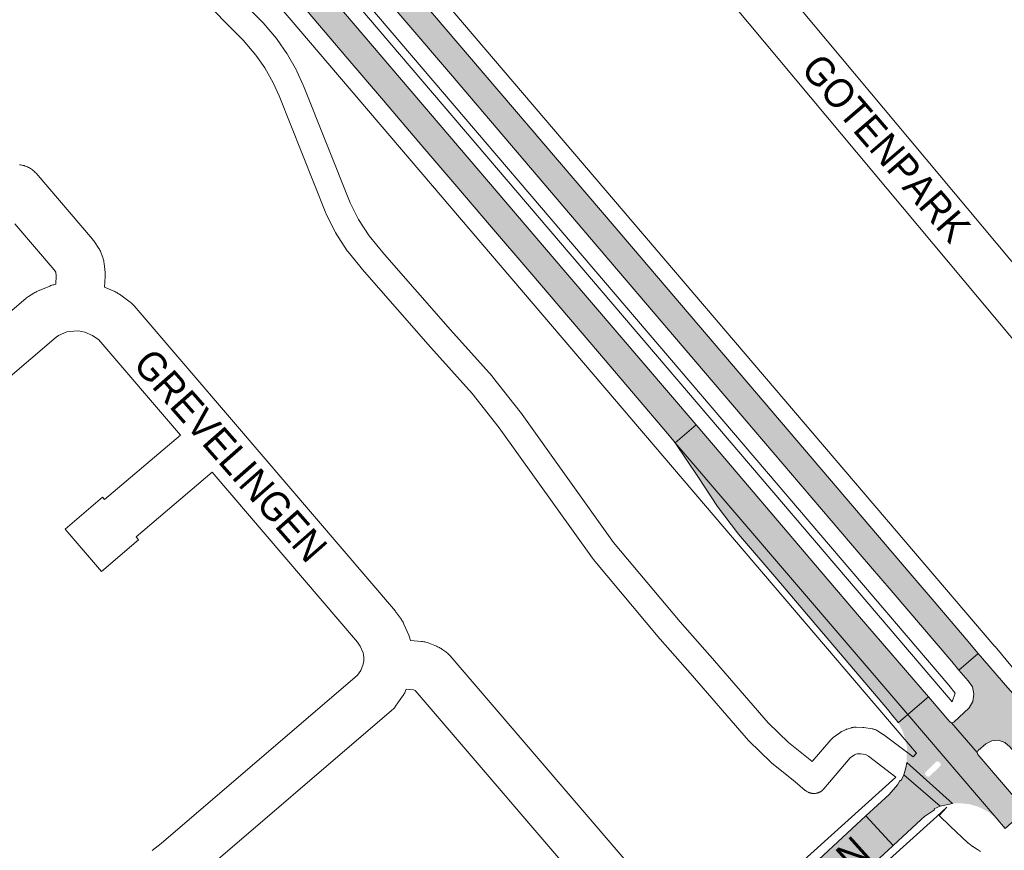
# Paper-space layout 'Layout1' of a CAD drawing. Header units: metres. Extents: x 123097 to 144122, y 392739 to 407589.
# Tile 129 of 256: x 131369 to 131630, y 395913 to 396134. Entities that reach past the tile are written whole.
import ezdxf
from ezdxf.enums import TextEntityAlignment as Align

# ---------------------------------------------------------------- set-up
doc = ezdxf.new("R2010")
doc.units = ezdxf.units.M
doc.header["$MEASUREMENT"] = 0
for name, color, linetype, lineweight in [('gs-anno-wegen algemeen tekst', 7, 'Continuous', 0), ('gs-knt-aanvullende hoofdweg', 7, 'Continuous', 0), ('gs-knt-fietspaden', 7, 'Continuous', 0), ('gs-knt-hoofdweg', 7, 'Continuous', 0), ('gs-knt-wegen algemeen', 7, 'Continuous', 0), ('gs-vlk-plantopografie wegen algemeen', 7, 'Continuous', 0), ('ir-ARC-asfalt-hoofdwegen-te inspecteren', 5, 'Continuous', 0)]:
    doc.layers.add(name, color=color, linetype=linetype, lineweight=lineweight)
doc.styles.add('Style-Arial', font='arial.ttf')

psp = doc.layouts.get("Layout1")

# ---------------------------------------------------------------- hatches: boundary and pattern name
at = {"layer": 'ir-ARC-asfalt-hoofdwegen-te inspecteren', "linetype": 'Continuous', "lineweight": 13}
for points in [[(131623.497, 395965.634), (131620.27, 395969.392), (131611.773, 395979.414), (131605.42, 395986.907), (131566.631, 396032.351), (131527.257, 396078.558), (131488.334, 396124.143), (131453.175, 396165.432), (131447.927, 396160.955), (131483.229, 396119.575), (131522.2, 396073.857), (131561.277, 396028.072), (131592.127, 395991.95), (131600.31, 395982.369), (131616.496, 395963.518), (131618.345, 395961.168)], [(131542.98, 396021.554), (131548.561, 396026.322), (131513.955, 396066.831), (131474.836, 396112.646), (131447.629, 396144.611), (131442.094, 396139.9), (131445.422, 396136.008), (131455.459, 396124.24), (131465.493, 396112.511), (131474.883, 396101.478), (131484.946, 396089.703), (131493.632, 396079.518), (131504.381, 396066.99), (131522.83, 396045.279), (131532.852, 396033.534), (131541.48, 396023.468)], [(131610.228, 395954.131), (131591.904, 395975.348), (131583.808, 395984.874), (131553.147, 396020.954), (131548.561, 396026.322), (131542.98, 396021.554), (131604.735, 395949.369)], [(131601.084, 395948.7), (131601.721, 395947.95), (131602.177, 395947.293), (131602.229, 395947.196), (131604.735, 395949.369), (131542.98, 396021.554), (131549.151, 396012.39), (131554.184, 396004.671), (131559.785, 395997.354), (131569.959, 395985.417), (131579.322, 395974.376), (131589.374, 395962.637), (131599.367, 395950.836)], [(131625.516, 395941.647), (131627.092, 395942.442), (131628.853, 395942.563), (131630.523, 395941.992), (131631.841, 395940.818), (131635.489, 395936.526), (131639.338, 395932.054), (131641.137, 395929.87), (131641.844, 395929.092), (131649.277, 395935.401), (131634.14, 395953.27), (131631.337, 395956.503), (131623.497, 395965.634), (131618.345, 395961.168), (131620.816, 395958.329), (131621.919, 395956.721), (131622.347, 395954.818), (131622.038, 395952.892), (131621.036, 395951.219), (131616.968, 395947.395), (131616.419, 395947.179), (131623.179, 395939.301), (131623.423, 395939.815)], [(131629.635, 395931.408), (131623.361, 395938.762), (131623.179, 395939.301), (131616.419, 395947.179), (131615.913, 395947.482), (131610.228, 395954.131), (131604.735, 395949.369), (131628.22, 395921.917), (131630.647, 395919.104), (131636.076, 395923.967), (131635.409, 395924.732)], [(131613.348, 395925.025), (131616.621, 395925.731), (131604.483, 395936.655), (131604.253, 395935.209), (131603.701, 395933.361)], [(131611.746, 395924.356), (131613.348, 395925.025), (131603.701, 395933.361), (131603.344, 395932.544), (131602.957, 395931.746), (131602.728, 395931.932), (131602.037, 395930.754), (131599.793, 395928.15), (131593.635, 395922.446), (131600.917, 395914.64), (131608.324, 395921.55), (131609.285, 395922.364), (131609.464, 395922.528), (131611.906, 395924.069)], [(131519.34, 395853.47), (131517.05, 395851.51), (131512.95, 395848.24), (131508.708, 395845.169), (131515.38, 395838.531), (131517.173, 395840.594), (131519.019, 395842.616), (131521.234, 395844.945), (131527.029, 395850.546), (131528.775, 395852.307), (131548.553, 395870.468), (131549.595, 395871.217), (131561.043, 395877.753), (131567.802, 395884.06), (131600.722, 395914.458), (131600.917, 395914.64), (131593.635, 395922.446), (131574.89, 395905.12), (131572.806, 395902.931), (131524.219, 395857.802)]]:
    psp.add_hatch(color=5, dxfattribs=at).paths.add_polyline_path(points, flags=0)
h = psp.add_hatch(color=5, dxfattribs=at)
h.paths.add_polyline_path([(131628.22, 395921.917), (131626.131, 395923.57), (131623.769, 395924.8), (131621.218, 395925.566), (131618.568, 395925.839), (131616.621, 395925.731), (131604.483, 395936.655), (131604.518, 395937.25), (131604.474, 395937.913), (131604.588, 395940.265), (131604.243, 395942.595), (131603.453, 395944.813), (131603.028, 395945.713), (131602.229, 395947.196), (131604.735, 395949.369)])
h.paths.add_polyline_path([(131610.138, 395932.841), (131609.782, 395933.017), (131609.437, 395933.352), (131609.309, 395933.725), (131609.474, 395934.083), (131612.322, 395936.85), (131612.706, 395936.997), (131613.058, 395936.783), (131613.425, 395936.467), (131613.573, 395936.103), (131613.408, 395935.746), (131610.516, 395932.962)], flags=16)

# ---------------------------------------------------------------- linework, layer by layer
at = {"layer": 'gs-knt-aanvullende hoofdweg', "color": 7, "linetype": 'Continuous', "flags": 128}
for points in [[(131606.224, 395938.118), (131607.116, 395939.17)], [(131503.993, 395844.702), (131601.619, 395932.798)], [(131615.126, 395924.755), (131612.456, 395922.346), (131612.453, 395922.344), (131612.451, 395922.342)], [(131612.451, 395922.342), (131514.649, 395834.087)]]:
    psp.add_lwpolyline(points, dxfattribs=at)
at = {"layer": 'gs-knt-fietspaden', "color": 7, "linetype": 'Continuous', "flags": 128}
for points in [[(131421.252, 396145.663), (131433.304, 396133.34), (131433.383, 396133.257), (131433.459, 396133.171), (131437.01, 396129.028), (131437.088, 396128.934), (131437.164, 396128.836), (131437.235, 396128.736), (131439.79, 396125.029), (131439.874, 396124.902), (131439.952, 396124.772), (131442.332, 396120.584), (131442.409, 396120.441), (131442.479, 396120.294), (131444.144, 396116.606), (131444.206, 396116.461), (131456.615, 396085.32), (131458.824, 396080.923), (131461.639, 396076.589), (131465.716, 396071.603), (131483.262, 396051.612), (131494.315, 396039.277), (131494.391, 396039.189), (131494.465, 396039.099), (131501.739, 396029.808), (131501.828, 396029.688), (131526.6, 395995.107), (131544.263, 395974.014), (131552.194, 395965.056), (131552.216, 395965.031), (131567.681, 395947.23), (131573.076, 395941.935), (131579.274, 395936.981), (131579.354, 395936.915), (131579.399, 395936.876)], [(131579.917, 395928.421), (131579.745, 395928.42), (131579.659, 395928.423), (131579.573, 395928.427), (131579.487, 395928.434), (131579.401, 395928.442), (131579.23, 395928.466), (131579.061, 395928.498), (131578.977, 395928.519), (131578.894, 395928.539), (131578.811, 395928.563), (131578.728, 395928.588), (131578.647, 395928.616), (131578.566, 395928.644), (131578.486, 395928.677), (131578.406, 395928.709), (131578.328, 395928.745), (131578.25, 395928.781), (131578.173, 395928.821), (131578.097, 395928.861), (131577.949, 395928.949), (131577.805, 395929.043), (131577.735, 395929.094), (131577.666, 395929.145), (131577.598, 395929.199), (131577.532, 395929.253), (131574.85, 395931.53), (131568.553, 395936.563), (131568.462, 395936.639), (131568.373, 395936.718), (131568.286, 395936.8), (131562.664, 395942.318), (131562.567, 395942.418), (131562.474, 395942.521), (131546.927, 395960.415), (131538.975, 395969.396), (131538.912, 395969.47), (131521.133, 395990.702), (131521.05, 395990.805), (131520.971, 395990.911), (131496.165, 396025.539), (131489.009, 396034.679), (131478.022, 396046.941), (131477.998, 396046.968), (131460.399, 396067.019), (131460.32, 396067.112), (131456.083, 396072.294), (131456.003, 396072.395), (131455.928, 396072.498), (131455.856, 396072.604), (131452.831, 396077.262), (131452.763, 396077.372), (131452.699, 396077.483), (131452.639, 396077.598), (131450.274, 396082.303), (131450.209, 396082.44), (131450.149, 396082.58), (131437.713, 396113.79), (131436.148, 396117.257), (131433.924, 396121.17), (131431.56, 396124.6), (131428.204, 396128.514), (131416.178, 396140.811)], [(131579.399, 395936.876), (131584.353, 395942.713), (131584.459, 395942.831), (131584.57, 395942.945), (131584.686, 395943.054), (131584.806, 395943.158), (131584.932, 395943.255), (131586.667, 395944.548), (131586.783, 395944.632), (131586.904, 395944.71), (131587.027, 395944.784), (131587.153, 395944.852), (131587.282, 395944.916), (131588.22, 395945.353), (131588.356, 395945.413), (131588.495, 395945.467), (131588.636, 395945.515), (131589.778, 395945.879), (131589.931, 395945.924), (131590.085, 395945.962), (131590.241, 395945.993), (131590.398, 395946.017), (131590.556, 395946.033), (131590.715, 395946.043), (131590.874, 395946.045), (131591.033, 395946.04), (131592.811, 395945.944), (131592.956, 395945.933), (131593.101, 395945.916), (131595.294, 395945.614), (131595.46, 395945.587), (131595.625, 395945.552), (131595.788, 395945.51), (131595.949, 395945.459), (131596.107, 395945.401), (131596.262, 395945.335), (131596.414, 395945.262), (131596.562, 395945.182), (131596.706, 395945.094), (131598.206, 395944.135), (131598.316, 395944.061), (131598.424, 395943.983)], [(131598.424, 395943.983), (131606.224, 395938.118)], [(131601.619, 395932.798), (131594.312, 395938.292), (131593.573, 395938.765), (131592.287, 395938.942), (131591.297, 395938.995), (131590.981, 395938.895), (131590.573, 395938.704), (131589.446, 395937.865), (131582.481, 395929.66)], [(131582.476, 395929.655), (131582.364, 395929.529), (131582.304, 395929.467), (131582.243, 395929.406), (131582.117, 395929.289), (131581.984, 395929.179), (131581.847, 395929.075), (131581.704, 395928.978), (131581.557, 395928.889), (131581.482, 395928.848), (131581.406, 395928.806), (131581.251, 395928.731), (131581.171, 395928.698), (131581.092, 395928.664), (131581.011, 395928.635), (131580.93, 395928.605), (131580.848, 395928.579), (131580.766, 395928.554), (131580.683, 395928.532), (131580.599, 395928.51), (131580.515, 395928.493), (131580.43, 395928.476), (131580.26, 395928.449), (131580.089, 395928.431), (131580.003, 395928.426), (131579.917, 395928.421)], [(131582.481, 395929.66), (131582.479, 395929.657), (131582.476, 395929.655)], [(131582.481, 395929.66), (131582.479, 395929.657), (131582.476, 395929.655)]]:
    psp.add_lwpolyline(points, dxfattribs=at)
at = {"layer": 'gs-knt-hoofdweg', "color": 7, "linetype": 'Continuous', "flags": 128}
for points in [[(131392.022, 396244.003), (131396.455, 396238.806), (131627.871, 395967.511), (131627.94, 395967.43), (131632.557, 395961.869)], [(131382.675, 396226.908), (131616.554, 395952.79), (131616.581, 395952.796), (131617.363, 395955.09), (131615.648, 395957.155), (131384.267, 396228.409), (131381.585, 396231.553), (131379.781, 396231.62), (131379.59, 396230.526), (131382.67, 396226.915), (131382.673, 396226.911), (131382.675, 396226.908)], [(131607.116, 395939.17), (131381.252, 396203.895)]]:
    psp.add_lwpolyline(points, dxfattribs=at)
psp.add_lwpolyline([(131623.155, 395913.623), (131622.203, 395914.216), (131622.152, 395914.248), (131622.055, 395914.311), (131622.023, 395914.333), (131622.006, 395914.344), (131621.959, 395914.378), (131621.913, 395914.412), (131621.865, 395914.447), (131621.009, 395915.107), (131620.917, 395915.181), (131620.877, 395915.214), (131620.827, 395915.258), (131620.751, 395915.327), (131620.74, 395915.337), (131616.029, 395919.756), (131615.994, 395919.789), (131615.966, 395919.816), (131613.085, 395922.578), (131613.067, 395922.595, -0.3671668), (131613.067, 395922.608), (131615.126, 395924.755)], format="xyb", dxfattribs=at)
at = {"layer": 'gs-knt-wegen algemeen', "color": 7, "linetype": 'Continuous', "flags": 128}
for points in [[(131668.575, 396006.221), (131554.43, 396142.694), (131554.427, 396142.699), (131534.348, 396166.75, -0.3922717), (131534.35, 396166.763), (131544.33, 396175.095, -0.3922706), (131544.343, 396175.093), (131560.005, 396156.333), (131635.171, 396226.708)], [(131373.158, 396093.181), (131388.182, 396075.671), (131388.371, 396075.44), (131388.549, 396075.201), (131388.716, 396074.954), (131389.827, 396073.227), (131389.976, 396072.984), (131390.114, 396072.735), (131390.241, 396072.48), (131390.357, 396072.219), (131390.461, 396071.954), (131390.884, 396070.805), (131390.987, 396070.503), (131391.075, 396070.196), (131391.148, 396069.886), (131391.205, 396069.572), (131391.247, 396069.255), (131391.509, 396066.83), (131391.532, 396066.566), (131391.545, 396066.3), (131391.546, 396066.035), (131391.537, 396065.769), (131391.379, 396062.927), (131394.052, 396061.766), (131394.32, 396061.643), (131394.582, 396061.507), (131394.838, 396061.359), (131395.087, 396061.201), (131395.328, 396061.031), (131398.156, 396058.94), (131398.388, 396058.761), (131398.612, 396058.571), (131398.826, 396058.371), (131399.032, 396058.162), (131399.228, 396057.944), (131425.625, 396027.178), (131468.613, 395976.823), (131468.787, 395976.61), (131468.951, 395976.391), (131470.224, 395974.618), (131470.377, 395974.394), (131470.521, 395974.165), (131470.655, 395973.929), (131470.779, 395973.689), (131470.894, 395973.443), (131472.19, 395970.495), (131472.305, 395970.215), (131472.407, 395969.931), (131472.496, 395969.642), (131472.571, 395969.349), (131472.63, 395969.094), (131475.531, 395968.834), (131475.837, 395968.799), (131476.141, 395968.75), (131476.442, 395968.687), (131476.739, 395968.609), (131477.033, 395968.517), (131477.322, 395968.412), (131479.593, 395967.523), (131479.839, 395967.421), (131480.081, 395967.309), (131480.318, 395967.187), (131480.55, 395967.055), (131480.776, 395966.914), (131480.996, 395966.764), (131481.993, 395966.054), (131482.247, 395965.864), (131482.491, 395965.662), (131482.725, 395965.448), (131482.948, 395965.223), (131483.16, 395964.987), (131533.105, 395906.711, -0.3771688)], [(131403.978, 395913.295), (131406.415, 395915.153), (131458.529, 395959.811), (131459.452, 395961.117), (131460.076, 395962.737), (131460.232, 395963.683), (131460.246, 395964.425), (131460.163, 395965.225), (131460.026, 395965.81), (131459.248, 395967.581), (131458.533, 395968.578), (131419.956, 396013.766), (131399.773, 395996.57), (131400.411, 395995.821, -0.3773373), (131400.41, 395995.808), (131390.513, 395987.377, -0.3773363), (131390.5, 395987.377), (131380.877, 395998.671, -0.3773357), (131380.878, 395998.684), (131390.775, 396007.117, -0.3773433), (131390.788, 396007.116), (131391.329, 396006.48), (131411.49, 396023.658), (131389.826, 396048.907), (131388.186, 396050.119), (131386.15, 396051.003), (131385.359, 396051.196), (131384.377, 396051.313), (131382.001, 396051.174), (131381.369, 396051.027), (131379.155, 396050.094), (131378.519, 396049.686), (131317.791, 395997.812)]]:
    psp.add_lwpolyline(points, format="xyb", dxfattribs=at)
for points in [[(131643.523, 396216.693), (131568.367, 396146.326), (131676.781, 396016.704)], [(131368.713, 396095.433), (131369.031, 396095.401), (131369.347, 396095.353), (131369.66, 396095.29), (131369.97, 396095.212), (131370.275, 396095.118), (131370.576, 396095.01), (131370.871, 396094.887), (131371.159, 396094.749), (131371.441, 396094.598), (131371.714, 396094.433), (131371.98, 396094.255), (131372.236, 396094.064), (131372.482, 396093.86), (131372.718, 396093.645), (131372.944, 396093.418), (131373.158, 396093.181)], [(131309.489, 396007.843), (131370.403, 396059.877), (131370.634, 396060.065), (131370.873, 396060.243), (131371.12, 396060.409), (131372.602, 396061.358), (131372.839, 396061.503), (131373.082, 396061.637), (131373.33, 396061.761), (131373.583, 396061.874), (131376.822, 396063.24), (131377.08, 396063.343), (131377.342, 396063.434), (131377.608, 396063.514), (131377.877, 396063.583), (131378.382, 396063.7), (131378.507, 396065.961), (131378.404, 396066.918), (131378.009, 396067.533), (131367.515, 396079.763)], [(131523.22, 395898.238), (131473.919, 395955.762), (131473.441, 395955.949), (131471.482, 395956.125), (131471.311, 395955.681), (131471.209, 395955.432), (131471.097, 395955.187), (131470.975, 395954.947), (131470.843, 395954.713), (131470.702, 395954.484), (131470.551, 395954.261), (131468.693, 395951.634), (131468.534, 395951.419), (131468.366, 395951.21), (131468.19, 395951.008), (131468.006, 395950.814), (131467.814, 395950.628), (131467.614, 395950.45), (131414.746, 395905.146)]]:
    psp.add_lwpolyline(points, dxfattribs=at)
at = {"layer": 'gs-vlk-plantopografie wegen algemeen', "color": 7, "linetype": 'Continuous', "flags": 128}
psp.add_lwpolyline([(131624.108, 395913.03), (131622.203, 395914.216), (131622.152, 395914.248), (131622.055, 395914.311), (131622.023, 395914.333), (131622.006, 395914.344), (131621.959, 395914.378), (131621.913, 395914.412), (131621.865, 395914.447), (131621.009, 395915.107), (131620.917, 395915.181), (131620.877, 395915.214), (131620.827, 395915.258), (131620.751, 395915.327), (131620.74, 395915.337), (131616.029, 395919.756), (131615.994, 395919.789), (131615.966, 395919.816), (131613.085, 395922.578), (131613.067, 395922.595, -0.3671668), (131613.067, 395922.608), (131615.126, 395924.755)], format="xyb", dxfattribs=at)
at = {"layer": 'ir-ARC-asfalt-hoofdwegen-te inspecteren', "color": 5, "linetype": 'Continuous', "lineweight": 13}
for points in [[(131623.497, 395965.634), (131620.27, 395969.392), (131611.773, 395979.414), (131605.42, 395986.907), (131566.631, 396032.351), (131527.257, 396078.558), (131488.334, 396124.143), (131453.175, 396165.432), (131447.927, 396160.955), (131483.229, 396119.575), (131522.2, 396073.857), (131561.277, 396028.072), (131592.127, 395991.95), (131600.31, 395982.369), (131616.496, 395963.518), (131618.345, 395961.168)], [(131542.98, 396021.554), (131548.561, 396026.322), (131513.955, 396066.831), (131474.836, 396112.646), (131447.629, 396144.611), (131442.094, 396139.9), (131445.422, 396136.008), (131455.459, 396124.24), (131465.493, 396112.511), (131474.883, 396101.478), (131484.946, 396089.703), (131493.632, 396079.518), (131504.381, 396066.99), (131522.83, 396045.279), (131532.852, 396033.534), (131541.48, 396023.468)], [(131610.228, 395954.131), (131591.904, 395975.348), (131583.808, 395984.874), (131553.147, 396020.954), (131548.561, 396026.322), (131542.98, 396021.554), (131604.735, 395949.369)], [(131601.084, 395948.7), (131601.721, 395947.95), (131602.177, 395947.293), (131602.229, 395947.196), (131604.735, 395949.369), (131542.98, 396021.554), (131549.151, 396012.39), (131554.184, 396004.671), (131559.785, 395997.354), (131569.959, 395985.417), (131579.322, 395974.376), (131589.374, 395962.637), (131599.367, 395950.836)], [(131625.516, 395941.647), (131627.092, 395942.442), (131628.853, 395942.563), (131630.523, 395941.992), (131631.841, 395940.818), (131635.489, 395936.526), (131639.338, 395932.054), (131641.137, 395929.87), (131641.844, 395929.092), (131649.277, 395935.401), (131634.14, 395953.27), (131631.337, 395956.503), (131623.497, 395965.634), (131618.345, 395961.168), (131620.816, 395958.329), (131621.919, 395956.721), (131622.347, 395954.818), (131622.038, 395952.892), (131621.036, 395951.219), (131616.968, 395947.395), (131616.419, 395947.179), (131623.179, 395939.301), (131623.423, 395939.815)], [(131629.635, 395931.408), (131623.361, 395938.762), (131623.179, 395939.301), (131616.419, 395947.179), (131615.913, 395947.482), (131610.228, 395954.131), (131604.735, 395949.369), (131628.22, 395921.917), (131630.647, 395919.104), (131636.076, 395923.967), (131635.409, 395924.732)], [(131613.348, 395925.025), (131616.621, 395925.731), (131604.483, 395936.655), (131604.253, 395935.209), (131603.701, 395933.361)], [(131611.746, 395924.356), (131613.348, 395925.025), (131603.701, 395933.361), (131603.344, 395932.544), (131602.957, 395931.746), (131602.728, 395931.932), (131602.037, 395930.754), (131599.793, 395928.15), (131593.635, 395922.446), (131600.917, 395914.64), (131608.324, 395921.55), (131609.285, 395922.364), (131609.464, 395922.528), (131611.906, 395924.069)], [(131519.34, 395853.47), (131517.05, 395851.51), (131512.95, 395848.24), (131508.708, 395845.169), (131515.38, 395838.531), (131517.173, 395840.594), (131519.019, 395842.616), (131521.234, 395844.945), (131527.029, 395850.546), (131528.775, 395852.307), (131548.553, 395870.468), (131549.595, 395871.217), (131561.043, 395877.753), (131567.802, 395884.06), (131600.722, 395914.458), (131600.917, 395914.64), (131593.635, 395922.446), (131574.89, 395905.12), (131572.806, 395902.931), (131524.219, 395857.802)]]:
    psp.add_lwpolyline(points, close=True, dxfattribs=at)

# ---------------------------------------------------------------- texts
at = {"layer": 'gs-anno-wegen algemeen tekst', "color": 7, "style": 'Style-Arial', "width": 0.909091}
for s, rotation, p in [('GOTENPARK', 310.67939, (131599.024, 396099.879)), ('GREVELINGEN', 311.3471, (131424.849, 396018.227)), ('STROOMLN', 42.05361, (131572.223, 395896.161))]:
    psp.add_text(s, height=7.7, rotation=rotation, dxfattribs=at).set_placement(p, align=Align.MIDDLE_CENTER)

doc.saveas('drawing.dxf')
